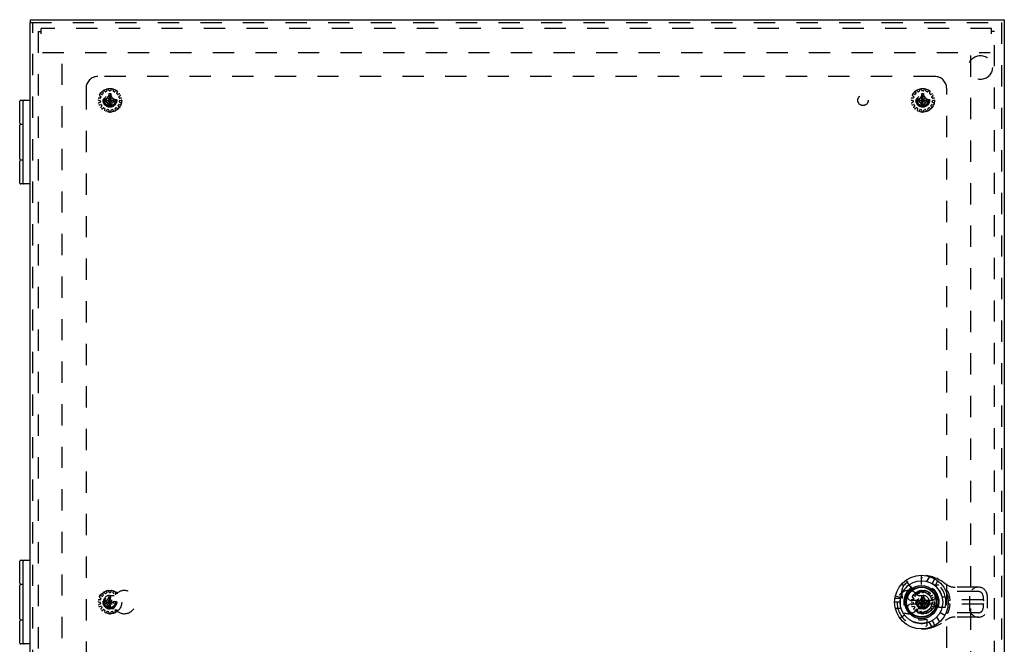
# Model space of a CAD drawing. Header units: inches. Extents: x 0 to 81, y 0 to 52.4.
# Tile 10 of 14: x 16.4 to 37, y 26 to 39.1. Entities that reach past the tile are written whole.
import ezdxf

# ---------------------------------------------------------------- set-up
doc = ezdxf.new("R2010")
doc.units = ezdxf.units.IN
doc.header["$LTSCALE"] = 4.452381
doc.header["$MEASUREMENT"] = 0
doc.linetypes.add('HIDDEN', pattern=[0.2, 0.1, -0.1])
for name, color, linetype in [('DEFAULT_2', 8, 'HIDDEN'), ('DOOR_ASSEMBLY', 7, 'CONTINUOUS'), ('SUBPANEL', 7, 'CONTINUOUS')]:
    doc.layers.add(name, color=color, linetype=linetype)

msp = doc.modelspace()

# ---------------------------------------------------------------- linework, layer by layer
at = {"layer": 'DEFAULT_2', "color": 8, "linetype": 'HIDDEN'}
for p, q in [((16.778, 38.826), (16.778, 14.946)), ((16.778, 38.826), (16.838, 38.826)), ((16.838, 38.774), (16.838, 38.886)), ((36.718, 38.886), (16.838, 38.886)), ((36.718, 38.774), (36.718, 38.886)), ((36.778, 38.826), (36.718, 38.826)), ((36.778, 14.946), (36.778, 38.826)), ((16.869, 38.386), (36.687, 38.386)), ((17.278, 15.446), (17.278, 38.326)), ((36.278, 38.326), (36.278, 15.446)), ((18.062, 37.485), (18.086, 37.469)), ((18.11, 37.511), (18.084, 37.523)), ((18.121, 37.564), (18.136, 37.54)), ((18.135, 37.528), (18.122, 37.513)), ((18.175, 37.568), (18.157, 37.59)), ((18.205, 37.574), (18.187, 37.566)), ((18.207, 37.613), (18.211, 37.584)), ((18.228, 37.436), (18.26, 37.49)), ((18.258, 37.594), (18.25, 37.622)), ((18.26, 37.246), (18.296, 37.526)), ((18.26, 37.525), (18.26, 37.526)), ((18.296, 37.246), (18.26, 37.526)), ((18.26, 37.49), (18.26, 37.525)), ((18.26, 37.281), (18.296, 37.49)), ((18.296, 37.281), (18.26, 37.49)), ((18.288, 37.587), (18.268, 37.587)), ((18.296, 37.526), (18.296, 37.525)), ((18.296, 37.525), (18.296, 37.49)), ((18.296, 37.49), (18.328, 37.436)), ((18.306, 37.622), (18.298, 37.594)), ((18.345, 37.584), (18.349, 37.613)), ((18.369, 37.566), (18.351, 37.574)), ((18.399, 37.59), (18.381, 37.568)), ((18.42, 37.54), (18.435, 37.564)), ((18.434, 37.513), (18.421, 37.528)), ((18.472, 37.523), (18.446, 37.511)), ((18.47, 37.469), (18.494, 37.485)), ((35.062, 37.485), (35.086, 37.469)), ((35.11, 37.511), (35.084, 37.523)), ((35.121, 37.564), (35.136, 37.54)), ((35.135, 37.528), (35.122, 37.513)), ((35.175, 37.568), (35.157, 37.59)), ((35.205, 37.574), (35.187, 37.566)), ((35.207, 37.613), (35.211, 37.584)), ((35.228, 37.436), (35.26, 37.49)), ((35.258, 37.594), (35.25, 37.622)), ((35.26, 37.246), (35.296, 37.526)), ((35.26, 37.525), (35.26, 37.526)), ((35.296, 37.246), (35.26, 37.526)), ((35.26, 37.49), (35.26, 37.525)), ((35.26, 37.281), (35.296, 37.49)), ((35.296, 37.281), (35.26, 37.49)), ((35.288, 37.587), (35.268, 37.587)), ((35.296, 37.526), (35.296, 37.525)), ((35.296, 37.525), (35.296, 37.49)), ((35.296, 37.49), (35.328, 37.436)), ((35.306, 37.622), (35.298, 37.594)), ((35.345, 37.584), (35.349, 37.613)), ((35.369, 37.566), (35.351, 37.574)), ((35.399, 37.59), (35.381, 37.568)), ((35.42, 37.54), (35.435, 37.564)), ((35.434, 37.513), (35.421, 37.528)), ((35.472, 37.523), (35.446, 37.511)), ((35.47, 37.469), (35.494, 37.485)), ((18.041, 37.389), (18.069, 37.384)), ((18.074, 37.432), (18.045, 37.433)), ((18.073, 37.345), (18.046, 37.334)), ((18.06, 37.292), (18.088, 37.299)), ((18.077, 37.375), (18.079, 37.355)), ((18.09, 37.458), (18.084, 37.439)), ((18.099, 37.294), (18.109, 37.277)), ((18.138, 37.404), (18.418, 37.368)), ((18.138, 37.368), (18.418, 37.404)), ((18.138, 37.404), (18.139, 37.404)), ((18.139, 37.368), (18.138, 37.368)), ((18.139, 37.404), (18.174, 37.404)), ((18.174, 37.368), (18.139, 37.368)), ((18.174, 37.404), (18.228, 37.436)), ((18.174, 37.404), (18.383, 37.368)), ((18.174, 37.368), (18.383, 37.404)), ((18.228, 37.336), (18.174, 37.368)), ((18.228, 37.336), (18.328, 37.436)), ((18.328, 37.336), (18.228, 37.436)), ((18.26, 37.281), (18.228, 37.336)), ((18.26, 37.247), (18.26, 37.281)), ((18.328, 37.336), (18.296, 37.281)), ((18.296, 37.281), (18.296, 37.247)), ((18.328, 37.436), (18.383, 37.404)), ((18.383, 37.368), (18.328, 37.336)), ((18.383, 37.404), (18.417, 37.404)), ((18.417, 37.368), (18.383, 37.368)), ((18.417, 37.404), (18.418, 37.404)), ((18.418, 37.368), (18.417, 37.368)), ((18.447, 37.277), (18.457, 37.294)), ((18.472, 37.439), (18.466, 37.458)), ((18.468, 37.299), (18.496, 37.292)), ((18.477, 37.355), (18.479, 37.375)), ((18.511, 37.433), (18.482, 37.432)), ((18.51, 37.334), (18.483, 37.345)), ((18.487, 37.384), (18.515, 37.389)), ((35.041, 37.389), (35.069, 37.384)), ((35.074, 37.432), (35.045, 37.433)), ((35.073, 37.345), (35.046, 37.334)), ((35.06, 37.292), (35.088, 37.299)), ((35.077, 37.375), (35.079, 37.355)), ((35.09, 37.458), (35.084, 37.439)), ((35.099, 37.294), (35.109, 37.277)), ((35.138, 37.368), (35.418, 37.404)), ((35.138, 37.404), (35.139, 37.404)), ((35.138, 37.404), (35.418, 37.368)), ((35.139, 37.368), (35.138, 37.368)), ((35.139, 37.404), (35.174, 37.404)), ((35.174, 37.368), (35.139, 37.368)), ((35.174, 37.404), (35.228, 37.436)), ((35.174, 37.368), (35.383, 37.404)), ((35.174, 37.404), (35.383, 37.368)), ((35.228, 37.336), (35.174, 37.368)), ((35.228, 37.336), (35.328, 37.436)), ((35.328, 37.336), (35.228, 37.436)), ((35.26, 37.281), (35.228, 37.336)), ((35.26, 37.247), (35.26, 37.281)), ((35.328, 37.336), (35.296, 37.281)), ((35.296, 37.281), (35.296, 37.247)), ((35.328, 37.436), (35.383, 37.404)), ((35.383, 37.368), (35.328, 37.336)), ((35.383, 37.404), (35.417, 37.404)), ((35.417, 37.368), (35.383, 37.368)), ((35.417, 37.404), (35.418, 37.404)), ((35.418, 37.368), (35.417, 37.368)), ((35.447, 37.277), (35.457, 37.294)), ((35.472, 37.439), (35.466, 37.458)), ((35.468, 37.299), (35.496, 37.292)), ((35.477, 37.355), (35.479, 37.375)), ((35.511, 37.433), (35.482, 37.432)), ((35.51, 37.334), (35.483, 37.345)), ((35.487, 37.384), (35.515, 37.389)), ((18.108, 37.265), (18.088, 37.244)), ((18.117, 37.211), (18.14, 37.229)), ((18.152, 37.229), (18.168, 37.217)), ((18.172, 37.206), (18.162, 37.179)), ((18.202, 37.161), (18.216, 37.186)), ((18.226, 37.191), (18.246, 37.187)), ((18.254, 37.178), (18.256, 37.15)), ((18.26, 37.246), (18.26, 37.247)), ((18.296, 37.247), (18.296, 37.246)), ((18.3, 37.15), (18.302, 37.178)), ((18.31, 37.187), (18.33, 37.191)), ((18.341, 37.186), (18.354, 37.161)), ((18.394, 37.179), (18.385, 37.206)), ((18.388, 37.217), (18.404, 37.229)), ((18.416, 37.229), (18.439, 37.211)), ((18.468, 37.244), (18.449, 37.265)), ((35.108, 37.265), (35.088, 37.244)), ((35.117, 37.211), (35.14, 37.229)), ((35.152, 37.229), (35.168, 37.217)), ((35.172, 37.206), (35.162, 37.179)), ((35.202, 37.161), (35.216, 37.186)), ((35.226, 37.191), (35.246, 37.187)), ((35.254, 37.178), (35.256, 37.15)), ((35.26, 37.246), (35.26, 37.247)), ((35.296, 37.247), (35.296, 37.246)), ((35.3, 37.15), (35.302, 37.178)), ((35.31, 37.187), (35.33, 37.191)), ((35.341, 37.186), (35.354, 37.161)), ((35.394, 37.179), (35.385, 37.206)), ((35.388, 37.217), (35.404, 37.229)), ((35.416, 37.229), (35.439, 37.211)), ((35.468, 37.244), (35.449, 37.265)), ((18.062, 26.985), (18.086, 26.969)), ((18.11, 27.011), (18.084, 27.023)), ((18.121, 27.064), (18.136, 27.04)), ((18.135, 27.028), (18.122, 27.013)), ((18.175, 27.068), (18.157, 27.09)), ((18.205, 27.074), (18.187, 27.066)), ((18.207, 27.113), (18.211, 27.084)), ((18.228, 26.936), (18.26, 26.99)), ((18.258, 27.094), (18.25, 27.122)), ((18.26, 27.025), (18.26, 27.026)), ((18.26, 26.746), (18.296, 27.026)), ((18.296, 26.746), (18.26, 27.026)), ((18.26, 26.99), (18.26, 27.025)), ((18.26, 26.781), (18.296, 26.99)), ((18.296, 26.781), (18.26, 26.99)), ((18.288, 27.087), (18.268, 27.087)), ((18.306, 27.122), (18.298, 27.094)), ((18.345, 27.084), (18.349, 27.113)), ((18.369, 27.066), (18.351, 27.074)), ((18.399, 27.09), (18.381, 27.068)), ((35.062, 26.985), (35.086, 26.969)), ((35.11, 27.011), (35.084, 27.023)), ((35.121, 27.064), (35.136, 27.04)), ((35.135, 27.028), (35.122, 27.013)), ((35.175, 27.068), (35.157, 27.09)), ((35.205, 27.074), (35.187, 27.066)), ((35.207, 27.113), (35.211, 27.084)), ((35.228, 26.936), (35.26, 26.99)), ((35.258, 27.094), (35.25, 27.122)), ((35.26, 27.025), (35.26, 27.026)), ((35.26, 26.746), (35.296, 27.026)), ((35.296, 26.746), (35.26, 27.026)), ((35.26, 26.99), (35.26, 27.025)), ((35.26, 26.781), (35.296, 26.99)), ((35.296, 26.781), (35.26, 26.99)), ((35.288, 27.087), (35.268, 27.087)), ((35.296, 27.026), (35.296, 27.025)), ((35.296, 27.025), (35.296, 26.99)), ((35.296, 26.99), (35.328, 26.936)), ((35.306, 27.122), (35.298, 27.094)), ((35.345, 27.084), (35.349, 27.113)), ((35.369, 27.066), (35.351, 27.074)), ((35.399, 27.09), (35.381, 27.068)), ((35.42, 27.04), (35.435, 27.064)), ((35.434, 27.013), (35.421, 27.028)), ((35.472, 27.023), (35.446, 27.011)), ((35.47, 26.969), (35.494, 26.985)), ((18.041, 26.889), (18.069, 26.884)), ((18.074, 26.932), (18.045, 26.933)), ((18.073, 26.845), (18.046, 26.834)), ((18.06, 26.792), (18.088, 26.799)), ((18.077, 26.875), (18.079, 26.855)), ((18.09, 26.958), (18.084, 26.939)), ((18.099, 26.794), (18.109, 26.777)), ((18.138, 26.904), (18.418, 26.868)), ((18.138, 26.868), (18.418, 26.904)), ((18.138, 26.904), (18.139, 26.904)), ((18.139, 26.868), (18.138, 26.868)), ((18.139, 26.904), (18.174, 26.904)), ((18.174, 26.868), (18.139, 26.868)), ((18.174, 26.904), (18.228, 26.936)), ((18.174, 26.904), (18.383, 26.868)), ((18.174, 26.868), (18.383, 26.904)), ((18.228, 26.836), (18.174, 26.868)), ((18.228, 26.836), (18.328, 26.936)), ((18.328, 26.836), (18.228, 26.936)), ((18.26, 26.781), (18.228, 26.836)), ((18.26, 26.747), (18.26, 26.781)), ((35.041, 26.889), (35.069, 26.884)), ((35.074, 26.932), (35.045, 26.933)), ((35.073, 26.845), (35.046, 26.834)), ((35.06, 26.792), (35.088, 26.799)), ((35.077, 26.875), (35.079, 26.855)), ((35.09, 26.958), (35.084, 26.939)), ((35.099, 26.794), (35.109, 26.777)), ((35.138, 26.868), (35.418, 26.904)), ((35.138, 26.904), (35.139, 26.904)), ((35.138, 26.904), (35.418, 26.868)), ((35.139, 26.868), (35.138, 26.868)), ((35.139, 26.904), (35.174, 26.904)), ((35.174, 26.868), (35.139, 26.868)), ((35.174, 26.904), (35.228, 26.936)), ((35.174, 26.868), (35.383, 26.904)), ((35.174, 26.904), (35.383, 26.868)), ((35.228, 26.836), (35.174, 26.868)), ((35.228, 26.836), (35.328, 26.936)), ((35.228, 26.936), (35.328, 26.836)), ((35.26, 26.781), (35.228, 26.836)), ((35.26, 26.747), (35.26, 26.781)), ((35.328, 26.836), (35.296, 26.781)), ((35.296, 26.781), (35.296, 26.747)), ((35.328, 26.936), (35.383, 26.904)), ((35.383, 26.868), (35.328, 26.836)), ((35.383, 26.904), (35.417, 26.904)), ((35.417, 26.868), (35.383, 26.868)), ((35.417, 26.904), (35.418, 26.904)), ((35.418, 26.868), (35.417, 26.868)), ((35.447, 26.777), (35.457, 26.794)), ((35.472, 26.939), (35.466, 26.958)), ((35.468, 26.799), (35.496, 26.792)), ((35.477, 26.855), (35.479, 26.875)), ((35.511, 26.933), (35.482, 26.932)), ((35.51, 26.834), (35.483, 26.845)), ((35.487, 26.884), (35.515, 26.889)), ((18.108, 26.765), (18.088, 26.744)), ((18.117, 26.711), (18.14, 26.729)), ((18.152, 26.729), (18.168, 26.717)), ((18.172, 26.706), (18.162, 26.679)), ((18.202, 26.661), (18.216, 26.686)), ((18.226, 26.691), (18.246, 26.687)), ((18.254, 26.678), (18.256, 26.65)), ((18.26, 26.746), (18.26, 26.747)), ((18.3, 26.65), (18.302, 26.678)), ((18.31, 26.687), (18.33, 26.691)), ((18.341, 26.686), (18.354, 26.661)), ((18.394, 26.679), (18.385, 26.706)), ((18.416, 26.729), (18.439, 26.711)), ((35.108, 26.765), (35.088, 26.744)), ((35.117, 26.711), (35.14, 26.729)), ((35.152, 26.729), (35.168, 26.717)), ((35.172, 26.706), (35.162, 26.679)), ((35.202, 26.661), (35.216, 26.686)), ((35.226, 26.691), (35.246, 26.687)), ((35.254, 26.678), (35.256, 26.65)), ((35.26, 26.746), (35.26, 26.747)), ((35.296, 26.747), (35.296, 26.746)), ((35.3, 26.65), (35.302, 26.678)), ((35.31, 26.687), (35.33, 26.691)), ((35.341, 26.686), (35.354, 26.661)), ((35.394, 26.679), (35.385, 26.706)), ((35.388, 26.717), (35.404, 26.729)), ((35.416, 26.729), (35.439, 26.711)), ((35.468, 26.744), (35.449, 26.765))]:
    msp.add_line(p, q, dxfattribs=at)
for points in [[(18.26, 37.526), (18.266, 37.526), (18.272, 37.526), (18.278, 37.526), (18.284, 37.526), (18.29, 37.526), (18.296, 37.526)], [(35.26, 37.526), (35.266, 37.526), (35.272, 37.526), (35.278, 37.526), (35.284, 37.526), (35.29, 37.526), (35.296, 37.526)], [(18.138, 37.386), (18.138, 37.389), (18.138, 37.392), (18.138, 37.395), (18.138, 37.398), (18.138, 37.401), (18.138, 37.404)], [(18.138, 37.368), (18.138, 37.371), (18.138, 37.374), (18.138, 37.377), (18.138, 37.38), (18.138, 37.383), (18.138, 37.386)], [(18.418, 37.404), (18.418, 37.401), (18.418, 37.398), (18.418, 37.395), (18.419, 37.392), (18.419, 37.389), (18.419, 37.386)], [(18.419, 37.386), (18.419, 37.383), (18.419, 37.38), (18.418, 37.377), (18.418, 37.374), (18.418, 37.371), (18.418, 37.368)], [(35.138, 37.386), (35.138, 37.389), (35.138, 37.392), (35.138, 37.395), (35.138, 37.398), (35.138, 37.401), (35.138, 37.404)], [(35.138, 37.368), (35.138, 37.371), (35.138, 37.374), (35.138, 37.377), (35.138, 37.38), (35.138, 37.383), (35.138, 37.386)], [(35.418, 37.404), (35.418, 37.401), (35.418, 37.398), (35.418, 37.395), (35.419, 37.392), (35.419, 37.389), (35.419, 37.386)], [(35.419, 37.386), (35.419, 37.383), (35.419, 37.38), (35.418, 37.377), (35.418, 37.374), (35.418, 37.371), (35.418, 37.368)], [(18.296, 37.246), (18.29, 37.246), (18.284, 37.246), (18.278, 37.245), (18.272, 37.246), (18.266, 37.246), (18.26, 37.246)], [(35.296, 37.246), (35.29, 37.246), (35.284, 37.246), (35.278, 37.245), (35.272, 37.246), (35.266, 37.246), (35.26, 37.246)], [(18.26, 27.026), (18.266, 27.026), (18.272, 27.026), (18.278, 27.026), (18.284, 27.026), (18.29, 27.026), (18.296, 27.026)], [(35.26, 27.026), (35.266, 27.026), (35.272, 27.026), (35.278, 27.026), (35.284, 27.026), (35.29, 27.026), (35.296, 27.026)], [(18.138, 26.886), (18.138, 26.889), (18.138, 26.892), (18.138, 26.895), (18.138, 26.898), (18.138, 26.901), (18.138, 26.904)], [(18.138, 26.868), (18.138, 26.871), (18.138, 26.874), (18.138, 26.877), (18.138, 26.88), (18.138, 26.883), (18.138, 26.886)], [(35.138, 26.886), (35.138, 26.889), (35.138, 26.892), (35.138, 26.895), (35.138, 26.898), (35.138, 26.901), (35.138, 26.904)], [(35.138, 26.868), (35.138, 26.871), (35.138, 26.874), (35.138, 26.877), (35.138, 26.88), (35.138, 26.883), (35.138, 26.886)], [(35.418, 26.904), (35.418, 26.901), (35.418, 26.898), (35.418, 26.895), (35.419, 26.892), (35.419, 26.889), (35.419, 26.886)], [(35.419, 26.886), (35.419, 26.883), (35.419, 26.88), (35.418, 26.877), (35.418, 26.874), (35.418, 26.871), (35.418, 26.868)], [(18.296, 26.746), (18.29, 26.746), (18.284, 26.746), (18.278, 26.745), (18.272, 26.746), (18.266, 26.746), (18.26, 26.746)], [(35.296, 26.746), (35.29, 26.746), (35.284, 26.746), (35.278, 26.745), (35.272, 26.746), (35.266, 26.746), (35.26, 26.746)]]:
    msp.add_lwpolyline(points, dxfattribs=at)
for centre, radius in [((18.278, 37.386), 0.246), ((18.278, 37.386), 0.143), ((18.278, 37.386), 0.128), ((18.278, 37.386), 0.124), ((18.278, 37.386), 0.114), ((35.278, 37.386), 0.246), ((35.278, 37.386), 0.143), ((35.278, 37.386), 0.128), ((35.278, 37.386), 0.124), ((35.278, 37.386), 0.114), ((18.278, 26.886), 0.246), ((18.278, 26.886), 0.143), ((18.278, 26.886), 0.128), ((18.278, 26.886), 0.124), ((18.278, 26.886), 0.114), ((35.278, 26.886), 0.246), ((35.278, 26.886), 0.143), ((35.278, 26.886), 0.128), ((35.278, 26.886), 0.124), ((35.278, 26.886), 0.114)]:
    msp.add_circle(centre, radius, dxfattribs=at)
for centre, start, end in [((18.068, 37.493), 152.9326, 235.8493), ((18.08, 37.514), 64.1507, 147.0674), ((18.115, 37.52), 244.1507, 318), ((18.13, 37.57), 128.9326, 211.8493), ((18.128, 37.535), 318, 31.8493), ((18.149, 37.584), 40.1507, 123.0674), ((18.183, 37.575), 220.1507, 294), ((18.201, 37.583), 294, 7.8493), ((18.217, 37.614), 104.9326, 187.8493), ((18.241, 37.619), 16.1507, 99.0674), ((18.268, 37.597), 196.1507, 270), ((18.288, 37.597), 270, 343.8493), ((18.315, 37.619), 80.9326, 163.8493), ((18.339, 37.614), 352.1507, 75.0674), ((18.355, 37.583), 172.1507, 246), ((18.373, 37.575), 246, 319.8493), ((18.407, 37.584), 56.9326, 139.8493), ((18.428, 37.535), 148.1507, 222), ((18.426, 37.57), 328.1507, 51.0674), ((18.442, 37.52), 222, 295.8493), ((18.476, 37.514), 32.9326, 115.8493), ((18.488, 37.493), 304.1507, 27.0674), ((35.068, 37.493), 152.9326, 235.8493), ((35.08, 37.514), 64.1507, 147.0674), ((35.115, 37.52), 244.1507, 318), ((35.13, 37.57), 128.9326, 211.8493), ((35.128, 37.535), 318, 31.8493), ((35.149, 37.584), 40.1507, 123.0674), ((35.183, 37.575), 220.1507, 294), ((35.201, 37.583), 294, 7.8493), ((35.217, 37.614), 104.9326, 187.8493), ((35.241, 37.619), 16.1507, 99.0674), ((35.268, 37.597), 196.1507, 270), ((35.288, 37.597), 270, 343.8493), ((35.315, 37.619), 80.9326, 163.8493), ((35.339, 37.614), 352.1507, 75.0674), ((35.355, 37.583), 172.1507, 246), ((35.373, 37.575), 246, 319.8493), ((35.407, 37.584), 56.9326, 139.8493), ((35.428, 37.535), 148.1507, 222), ((35.426, 37.57), 328.1507, 51.0674), ((35.442, 37.52), 222, 295.8493), ((35.476, 37.514), 32.9326, 115.8493), ((35.488, 37.493), 304.1507, 27.0674), ((18.042, 37.399), 176.9326, 259.8493), ((18.045, 37.423), 88.1507, 171.0674), ((18.05, 37.325), 112.1507, 195.0674), ((18.058, 37.302), 200.9326, 283.8493), ((18.067, 37.374), 6, 79.8493), ((18.069, 37.354), 292.1507, 6), ((18.074, 37.442), 268.1507, 342), ((18.08, 37.461), 342, 55.8493), ((18.09, 37.289), 30, 103.8493), ((18.1, 37.272), 316.1507, 30), ((18.456, 37.272), 150, 223.8493), ((18.466, 37.289), 76.1507, 150), ((18.476, 37.461), 124.1507, 198), ((18.482, 37.442), 198, 271.8493), ((18.487, 37.354), 174, 247.8493), ((18.489, 37.374), 100.1507, 174), ((18.498, 37.302), 256.1507, 339.0674), ((18.506, 37.325), 344.9326, 67.8493), ((18.511, 37.423), 8.9326, 91.8493), ((18.514, 37.399), 280.1507, 3.0674), ((35.042, 37.399), 176.9326, 259.8493), ((35.045, 37.423), 88.1507, 171.0674), ((35.05, 37.325), 112.1507, 195.0674), ((35.058, 37.302), 200.9326, 283.8493), ((35.067, 37.374), 6, 79.8493), ((35.069, 37.354), 292.1507, 6), ((35.074, 37.442), 268.1507, 342), ((35.08, 37.461), 342, 55.8493), ((35.09, 37.289), 30, 103.8493), ((35.1, 37.272), 316.1507, 30), ((35.456, 37.272), 150, 223.8493), ((35.466, 37.289), 76.1507, 150), ((35.476, 37.461), 124.1507, 198), ((35.482, 37.442), 198, 271.8493), ((35.487, 37.354), 174, 247.8493), ((35.489, 37.374), 100.1507, 174), ((35.498, 37.302), 256.1507, 339.0674), ((35.506, 37.325), 344.9326, 67.8493), ((35.511, 37.423), 8.9326, 91.8493), ((35.514, 37.399), 280.1507, 3.0674), ((18.095, 37.237), 136.1507, 219.0674), ((18.111, 37.219), 224.9326, 307.8493), ((18.146, 37.221), 54, 127.8493), ((18.171, 37.176), 160.1507, 243.0674), ((18.162, 37.209), 340.1507, 54), ((18.193, 37.166), 248.9326, 331.8493), ((18.224, 37.182), 78, 151.8493), ((18.244, 37.178), 4.1507, 78), ((18.266, 37.15), 184.1507, 267.0674), ((18.29, 37.15), 272.9326, 355.8493), ((18.312, 37.178), 102, 175.8493), ((18.332, 37.182), 28.1507, 102), ((18.363, 37.166), 208.1507, 291.0674), ((18.394, 37.209), 126, 199.8493), ((18.385, 37.176), 296.9326, 19.8493), ((18.41, 37.221), 52.1507, 126), ((18.445, 37.219), 232.1507, 315.0674), ((18.461, 37.237), 320.9326, 43.8493), ((35.095, 37.237), 136.1507, 219.0674), ((35.111, 37.219), 224.9326, 307.8493), ((35.146, 37.221), 54, 127.8493), ((35.171, 37.176), 160.1507, 243.0674), ((35.162, 37.209), 340.1507, 54), ((35.193, 37.166), 248.9326, 331.8493), ((35.224, 37.182), 78, 151.8493), ((35.244, 37.178), 4.1507, 78), ((35.266, 37.15), 184.1507, 267.0674), ((35.29, 37.15), 272.9326, 355.8493), ((35.312, 37.178), 102, 175.8493), ((35.332, 37.182), 28.1507, 102), ((35.363, 37.166), 208.1507, 291.0674), ((35.394, 37.209), 126, 199.8493), ((35.385, 37.176), 296.9326, 19.8493), ((35.41, 37.221), 52.1507, 126), ((35.445, 37.219), 232.1507, 315.0674), ((35.461, 37.237), 320.9326, 43.8493), ((18.068, 26.993), 152.9326, 235.8493), ((18.08, 27.014), 64.1507, 147.0674), ((18.115, 27.02), 244.1507, 318), ((18.13, 27.07), 128.9326, 211.8493), ((18.128, 27.035), 318, 31.8493), ((18.149, 27.084), 40.1507, 123.0674), ((18.183, 27.075), 220.1507, 294), ((18.201, 27.083), 294, 7.8493), ((18.217, 27.114), 104.9326, 187.8493), ((18.241, 27.119), 16.1507, 99.0674), ((18.268, 27.097), 196.1507, 270), ((18.288, 27.097), 270, 343.8493), ((18.315, 27.119), 80.9326, 163.8493), ((18.339, 27.114), 352.1507, 75.0674), ((18.355, 27.083), 172.1507, 246), ((18.407, 27.084), 56.9326, 139.8493), ((18.426, 27.07), 328.1507, 51.0674), ((35.068, 26.993), 152.9326, 235.8493), ((35.08, 27.014), 64.1507, 147.0674), ((35.115, 27.02), 244.1507, 318), ((35.13, 27.07), 128.9326, 211.8493), ((35.128, 27.035), 318, 31.8493), ((35.149, 27.084), 40.1507, 123.0674), ((35.183, 27.075), 220.1507, 294), ((35.201, 27.083), 294, 7.8493), ((35.217, 27.114), 104.9326, 187.8493), ((35.241, 27.119), 16.1507, 99.0674), ((35.268, 27.097), 196.1507, 270), ((35.288, 27.097), 270, 343.8493), ((35.315, 27.119), 80.9326, 163.8493), ((35.339, 27.114), 352.1507, 75.0674), ((35.355, 27.083), 172.1507, 246), ((35.373, 27.075), 246, 319.8493), ((35.407, 27.084), 56.9326, 139.8493), ((35.428, 27.035), 148.1507, 222), ((35.426, 27.07), 328.1507, 51.0674), ((35.442, 27.02), 222, 295.8493), ((35.476, 27.014), 32.9326, 115.8493), ((35.488, 26.993), 304.1507, 27.0674), ((18.042, 26.899), 176.9326, 259.8493), ((18.045, 26.923), 88.1507, 171.0674), ((18.05, 26.825), 112.1507, 195.0674), ((18.058, 26.802), 200.9326, 283.8493), ((18.067, 26.874), 6, 79.8493), ((18.069, 26.854), 292.1507, 6), ((18.074, 26.942), 268.1507, 342), ((18.08, 26.961), 342, 55.8493), ((18.09, 26.789), 30, 103.8493), ((18.1, 26.772), 316.1507, 30), ((35.042, 26.899), 176.9326, 259.8493), ((35.045, 26.923), 88.1507, 171.0674), ((35.05, 26.825), 112.1507, 195.0674), ((35.058, 26.802), 200.9326, 283.8493), ((35.067, 26.874), 6, 79.8493), ((35.069, 26.854), 292.1507, 6), ((35.074, 26.942), 268.1507, 342), ((35.08, 26.961), 342, 55.8493), ((35.09, 26.789), 30, 103.8493), ((35.1, 26.772), 316.1507, 30), ((35.456, 26.772), 150, 223.8493), ((35.466, 26.789), 76.1507, 150), ((35.476, 26.961), 124.1507, 198), ((35.482, 26.942), 198, 271.8493), ((35.487, 26.854), 174, 247.8493), ((35.489, 26.874), 100.1507, 174), ((35.498, 26.802), 256.1507, 339.0674), ((35.506, 26.825), 344.9326, 67.8493), ((35.511, 26.923), 8.9326, 91.8493), ((35.514, 26.899), 280.1507, 3.0674), ((18.095, 26.737), 136.1507, 219.0674), ((18.111, 26.719), 224.9326, 307.8493), ((18.146, 26.721), 54, 127.8493), ((18.171, 26.676), 160.1507, 243.0674), ((18.162, 26.709), 340.1507, 54), ((18.193, 26.666), 248.9326, 331.8493), ((18.224, 26.682), 78, 151.8493), ((18.244, 26.678), 4.1507, 78), ((18.266, 26.65), 184.1507, 267.0674), ((18.29, 26.65), 272.9326, 355.8493), ((18.312, 26.678), 102, 175.8493), ((18.332, 26.682), 28.1507, 102), ((18.363, 26.666), 208.1507, 291.0674), ((18.394, 26.709), 126, 199.8493), ((18.385, 26.676), 296.9326, 19.8493), ((18.445, 26.719), 232.1507, 315.0674), ((35.095, 26.737), 136.1507, 219.0674), ((35.111, 26.719), 224.9326, 307.8493), ((35.146, 26.721), 54, 127.8493), ((35.171, 26.676), 160.1507, 243.0674), ((35.162, 26.709), 340.1507, 54), ((35.193, 26.666), 248.9326, 331.8493), ((35.224, 26.682), 78, 151.8493), ((35.244, 26.678), 4.1507, 78), ((35.266, 26.65), 184.1507, 267.0674), ((35.29, 26.65), 272.9326, 355.8493), ((35.312, 26.678), 102, 175.8493), ((35.332, 26.682), 28.1507, 102), ((35.363, 26.666), 208.1507, 291.0674), ((35.394, 26.709), 126, 199.8493), ((35.385, 26.676), 296.9326, 19.8493), ((35.41, 26.721), 52.1507, 126), ((35.445, 26.719), 232.1507, 315.0674), ((35.461, 26.737), 320.9326, 43.8493)]:
    msp.add_arc(centre, 0.01, start, end, dxfattribs=at)
at = {"layer": 'DOOR_ASSEMBLY', "color": 7, "linetype": 'Continuous'}
for p, q in [((16.608, 39.073), (16.608, 39.013)), ((36.983, 39.073), (36.983, 39.013)), ((16.395, 36.906), (16.395, 37.366)), ((16.415, 37.386), (16.608, 37.386)), ((16.463, 35.656), (16.463, 37.366)), ((16.391, 36.161), (16.391, 36.861)), ((16.463, 36.881), (16.411, 36.881)), ((16.415, 36.886), (16.463, 36.886)), ((16.395, 35.656), (16.395, 36.116)), ((16.411, 36.141), (16.463, 36.141)), ((16.463, 36.136), (16.415, 36.136)), ((16.608, 35.636), (16.415, 35.636)), ((16.395, 27.281), (16.395, 27.741)), ((16.415, 27.761), (16.608, 27.761)), ((16.463, 26.031), (16.463, 27.741)), ((16.391, 26.536), (16.391, 27.236)), ((16.463, 27.256), (16.411, 27.256)), ((16.415, 27.261), (16.463, 27.261)), ((35.021, 26.926), (35.479, 26.926)), ((35.479, 26.846), (35.021, 26.846)), ((16.395, 26.031), (16.395, 26.491)), ((16.411, 26.516), (16.463, 26.516)), ((16.463, 26.511), (16.415, 26.511)), ((16.608, 26.011), (16.415, 26.011))]:
    msp.add_line(p, q, dxfattribs=at)
at = {"layer": 'DOOR_ASSEMBLY', "color": 3, "linetype": 'Continuous'}
for p, q in [((16.608, 39.073), (36.983, 39.073)), ((16.608, 14.758), (16.608, 39.013)), ((36.983, 39.013), (36.983, 14.758))]:
    msp.add_line(p, q, dxfattribs=at)
at = {"layer": 'DOOR_ASSEMBLY', "color": 8, "linetype": 'HIDDEN'}
for p, q in [((16.608, 39.013), (36.983, 39.013)), ((16.668, 14.758), (16.668, 39.013)), ((36.923, 39.013), (36.923, 14.758)), ((35.245, 27.448), (35.245, 27.331)), ((35.25, 27.256), (35.25, 27.448)), ((35.416, 27.423), (35.356, 27.319)), ((34.872, 27.23), (34.834, 27.264)), ((34.927, 27.347), (34.957, 27.305)), ((34.957, 27.305), (34.953, 27.301)), ((35.038, 27.189), (34.966, 27.291)), ((35.473, 27.272), (35.531, 27.373)), ((35.615, 27.243), (35.516, 27.243)), ((35.535, 27.229), (35.594, 27.331)), ((36.441, 27.198), (35.955, 27.198)), ((34.843, 26.973), (34.702, 27.011)), ((35.75, 26.993), (35.682, 26.993)), ((35.79, 27.12), (35.785, 27.123)), ((35.795, 27.117), (35.79, 27.12)), ((35.801, 27.113), (35.795, 27.117)), ((35.805, 27.11), (35.801, 27.113)), ((35.806, 27.11), (35.805, 27.11)), ((35.806, 27.109), (35.806, 27.11)), ((35.807, 27.109), (35.806, 27.109)), ((35.807, 27.109), (35.807, 27.109)), ((35.807, 27.109), (35.807, 27.109)), ((35.807, 27.109), (35.807, 27.109)), ((35.808, 27.108), (35.808, 27.109)), ((36.441, 27.108), (35.808, 27.108)), ((35.808, 27.108), (35.808, 27.108)), ((36.253, 27.011), (36.253, 26.761)), ((36.538, 27.011), (36.538, 26.931)), ((36.628, 27.011), (36.628, 26.761)), ((34.805, 26.886), (34.688, 26.886)), ((34.811, 26.961), (34.693, 26.961)), ((35.604, 26.778), (35.75, 26.778)), ((35.838, 26.919), (35.835, 26.916)), ((35.84, 26.851), (35.835, 26.856)), ((35.842, 26.923), (35.838, 26.919)), ((35.845, 26.845), (35.84, 26.851)), ((35.846, 26.927), (35.842, 26.923)), ((35.846, 26.845), (35.845, 26.845)), ((35.849, 26.931), (35.846, 26.927)), ((35.847, 26.844), (35.846, 26.845)), ((35.847, 26.843), (35.847, 26.844)), ((35.848, 26.843), (35.847, 26.843)), ((35.848, 26.842), (35.848, 26.843)), ((35.848, 26.842), (35.848, 26.842)), ((35.848, 26.842), (35.848, 26.842)), ((36.538, 26.931), (35.849, 26.931)), ((35.849, 26.931), (35.849, 26.931)), ((36.538, 26.841), (35.849, 26.841)), ((35.849, 26.841), (35.849, 26.841)), ((36.538, 26.931), (36.553, 26.916)), ((36.538, 26.841), (36.553, 26.856)), ((36.538, 26.841), (36.538, 26.761)), ((34.702, 26.761), (34.822, 26.761)), ((34.8, 26.548), (34.894, 26.618)), ((35.633, 26.474), (35.572, 26.578)), ((35.74, 26.609), (35.638, 26.667)), ((35.786, 26.65), (35.784, 26.648)), ((35.79, 26.653), (35.786, 26.65)), ((35.794, 26.655), (35.79, 26.653)), ((35.799, 26.658), (35.794, 26.655)), ((35.802, 26.661), (35.799, 26.658)), ((35.806, 26.663), (35.802, 26.661)), ((36.441, 26.663), (35.807, 26.663)), ((35.807, 26.663), (35.807, 26.663)), ((35.807, 26.663), (35.807, 26.663)), ((35.807, 26.663), (35.807, 26.663)), ((36.441, 26.573), (35.955, 26.573)), ((35.361, 26.533), (35.361, 26.387)), ((35.405, 26.468), (35.464, 26.366)), ((35.473, 26.5), (35.531, 26.399))]:
    msp.add_line(p, q, dxfattribs=at)
for points in [[(35.807, 27.109), (35.807, 27.109), (35.807, 27.109), (35.807, 27.109)], [(35.808, 27.109), (35.807, 27.109), (35.807, 27.109)], [(35.808, 27.109), (35.808, 27.109), (35.808, 27.109)], [(35.849, 26.842), (35.848, 26.842), (35.848, 26.842)], [(35.849, 26.931), (35.849, 26.931), (35.849, 26.931), (35.849, 26.931)], [(35.849, 26.841), (35.849, 26.842), (35.849, 26.842)], [(35.849, 26.841), (35.849, 26.841), (35.849, 26.841), (35.849, 26.841)], [(35.849, 26.841), (35.849, 26.841), (35.849, 26.841), (35.849, 26.841), (35.849, 26.841), (35.849, 26.841)], [(35.807, 26.663), (35.806, 26.663), (35.806, 26.663), (35.806, 26.663)]]:
    msp.add_lwpolyline(points, dxfattribs=at)
for centre, radius in [((36.483, 38.073), 0.25), ((35.25, 26.886), 0.22)]:
    msp.add_circle(centre, radius, dxfattribs=at)
at = {"layer": 'DOOR_ASSEMBLY', "color": 7, "linetype": 'Continuous'}
for radius in [0.562, 0.445, 0.347, 0.318, 0.31]:
    msp.add_circle((35.25, 26.886), radius, dxfattribs=at)
for centre, radius, start, end in [((16.415, 37.366), 0.02, 90, 180), ((16.483, 37.366), 0.02, 90, 180), ((16.411, 36.861), 0.02, 90, 180), ((16.415, 36.906), 0.02, 180, 270), ((16.411, 36.161), 0.02, 180, 270), ((16.415, 36.116), 0.02, 90, 180), ((16.415, 35.656), 0.02, 180, 270), ((16.483, 35.656), 0.02, 180, 270), ((16.415, 27.741), 0.02, 90, 180), ((16.483, 27.741), 0.02, 90, 180), ((16.411, 27.236), 0.02, 90, 180), ((16.415, 27.281), 0.02, 180, 270), ((35.021, 26.986), 0.06, 156.4218, 270), ((35.479, 26.986), 0.06, 270, 23.5782), ((35.021, 26.786), 0.06, 90, 203.5782), ((35.479, 26.786), 0.06, 336.4218, 90), ((16.411, 26.536), 0.02, 180, 270), ((16.415, 26.491), 0.02, 90, 180), ((16.415, 26.031), 0.02, 180, 270), ((16.483, 26.031), 0.02, 180, 270)]:
    msp.add_arc(centre, radius, start, end, dxfattribs=at)
at = {"layer": 'DOOR_ASSEMBLY', "color": 8, "linetype": 'HIDDEN'}
for centre, radius, start, end in [((35.25, 26.657), 0.791, 50.9276, 90), ((35.25, 26.886), 0.511, 347.8559, 90), ((35.25, 26.886), 0.446, 13.9634, 346.0366), ((35.084, 27.087), 0.25, 129.5613, 203.6937), ((35.25, 26.886), 0.511, 125, 137.7587), ((35.25, 26.886), 0.37, 343.1097, 287.4576), ((34.944, 27.276), 0.027, 35, 71.89), ((35.955, 27.525), 0.326, 230.9276, 270), ((36.441, 27.011), 0.188, 0, 180), ((34.846, 26.983), 0.01, 255, 23.6937), ((35.264, 26.887), 0.587, 4.2688, 22.1369), ((36.441, 27.011), 0.0975, 0, 90), ((35.25, 26.886), 0.511, 180, 282.5459), ((35.264, 26.887), 0.587, 337.5875, 355.4754), ((35.955, 26.247), 0.326, 90, 129.0724), ((36.441, 26.761), 0.188, 180, 360), ((36.441, 26.761), 0.0975, 270, 360), ((35.25, 27.115), 0.791, 270, 309.0724)]:
    msp.add_arc(centre, radius, start, end, dxfattribs=at)
at = {"layer": 'SUBPANEL', "color": 8, "linetype": 'HIDDEN'}
for p, q in [((35.528, 37.886), (18.028, 37.886)), ((17.778, 37.636), (17.778, 16.136)), ((35.778, 16.136), (35.778, 37.636)), ((18.278, 27.026), (18.366, 27.026)), ((35.19, 27.026), (35.278, 27.026)), ((18.366, 26.745), (18.278, 26.745)), ((35.278, 26.745), (35.19, 26.745))]:
    msp.add_line(p, q, dxfattribs=at)
for centre, radius in [((18.278, 37.386), 0.141), ((34.028, 37.386), 0.109), ((35.278, 37.386), 0.141)]:
    msp.add_circle(centre, radius, dxfattribs=at)
for centre, radius, start, end in [((18.028, 37.636), 0.25, 90, 180), ((35.528, 37.636), 0.25, 0, 90), ((18.278, 26.886), 0.141, 90, 270), ((18.578, 26.886), 0.242, 218.8172, 141.1828), ((34.978, 26.886), 0.242, 38.8172, 321.1828), ((35.19, 27.056), 0.03, 218.8172, 270), ((35.278, 26.886), 0.141, 270, 90), ((35.19, 26.715), 0.03, 90, 141.1828)]:
    msp.add_arc(centre, radius, start, end, dxfattribs=at)

doc.saveas('drawing.dxf')
